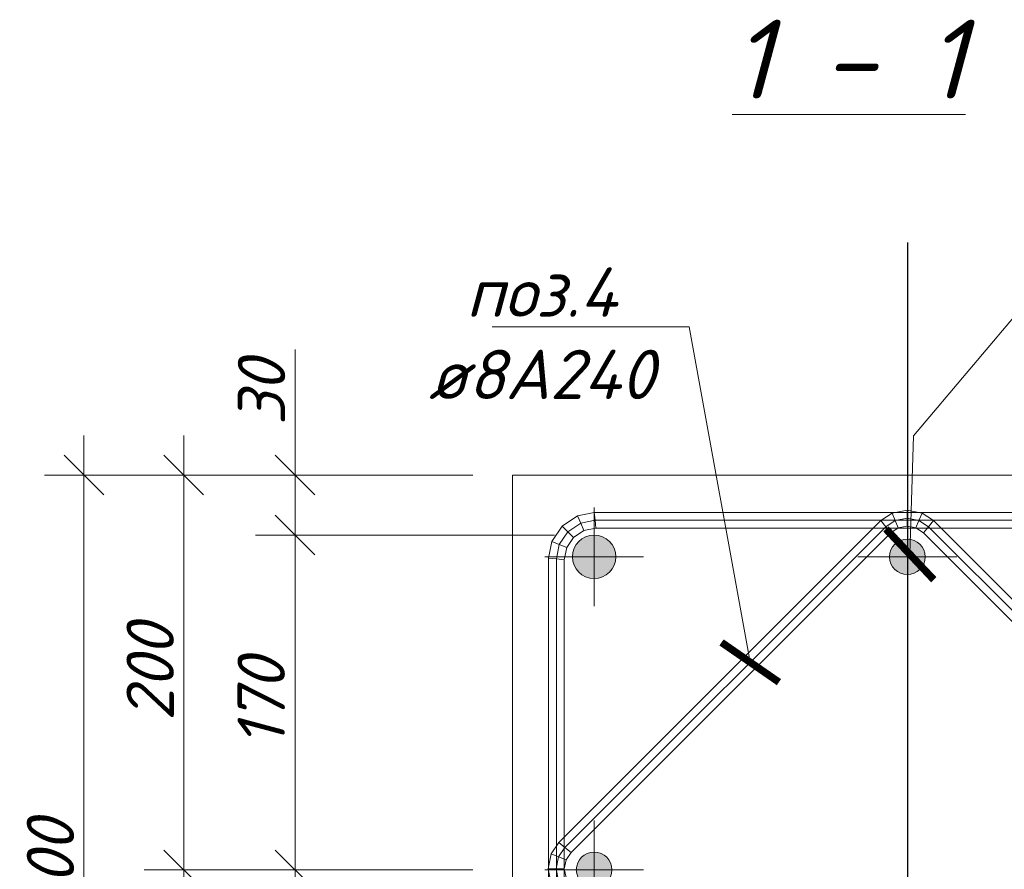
# Model space of a CAD drawing. Header units: millimetres. Extents: x 363306 to 7757304, y 1022887 to 1207196.
# Tile 42 of 256: x 653803 to 658788, y 1065140 to 1069444. Entities that reach past the tile are written whole.
import ezdxf
from ezdxf import colors
from ezdxf.entities.mleader import LeaderData, LeaderLine
from ezdxf.enums import TextEntityAlignment as Align
from ezdxf.math import Vec2, Vec3

# ---------------------------------------------------------------- set-up
doc = ezdxf.new("R2010")
doc.units = ezdxf.units.MM
doc.linetypes.add('ACAD_ISO10W100', pattern=[18, 12, -3, 0, -3])
doc.linetypes.add('CENTERX2', pattern=[101.6, 63.5, -12.7, 12.7, -12.7])
doc.layers.add('kcd_tx', color=7, linetype='Continuous')
doc.layers.add('Оси', color=7, linetype='Continuous')
for name, color, linetype, lineweight in [('арматура', 1, 'Continuous', 40), ('Выноска', 5, 'Continuous', 15), ('выноски', 170, 'Continuous', 15), ('Основная', 7, 'Continuous', 40)]:
    doc.layers.add(name, color=color, linetype=linetype, lineweight=lineweight)
doc.styles.add('PDF ISOCPEUR Italic', font='isocpeui.ttf')
doc.styles.get("Standard").update_dxf_attribs({"font": 'isocpeui.ttf'})
doc.dimstyles.new('Санжар', dxfattribs={"dimtxt": 240, "dimasz": 200, "dimexe": 200, "dimexo": 200, "dimgap": 50, "dimtad": 1, "dimdec": 0, "dimtxsty": 'Standard', "dimblk": 'OBLIQUE', "dimcen": 2.5, "dimdle": 200, "dimclrd": 152, "dimclre": 152, "dimclrt": 152, "dimadec": 0, "dimazin": 0, "dimtfac": 1, "dimtdec": 0, "dimtmove": 0, "dimatfit": 3, "dimldrblk": 'OBLIQUE', "dimfxl": 0, "dimlwd": 0, "dimlwe": 0, "dimarcsym": 0})

# ---------------------------------------------------------------- blocks, each defined once
blk = doc.blocks.new('*U52')
at = {"linetype": 'ACAD_ISO10W100', "lineweight": 5}
h = blk.add_hatch(color=140, dxfattribs=at)
edge = h.paths.add_edge_path()
edge.add_arc((0, 0), 9, 0, 360)
at = {"color": 1, "linetype": 'CENTERX2', "lineweight": 0, "ltscale": 10}
for p, q in [((0, -25), (0, 25)), ((-25, 0), (25, 0))]:
    blk.add_line(p, q, dxfattribs=at)
at = {"layer": 'арматура', "color": 140, "lineweight": 15, "ltscale": 1.5}
blk.add_circle((0, 0), 9, dxfattribs=at)
blk = doc.blocks.new('*U51')
at = {"lineweight": 5, "ltscale": 3}
h = blk.add_hatch(color=42, dxfattribs=at)
edge = h.paths.add_edge_path()
edge.add_arc((0, 0), 11, 0, 360)
at = {"color": 1, "linetype": 'CENTERX2', "lineweight": 0, "ltscale": 10}
for p, q in [((0, -25), (0, 25)), ((-25, 0), (25, 0))]:
    blk.add_line(p, q, dxfattribs=at)
at = {"layer": 'арматура', "color": 42, "lineweight": 15, "ltscale": 1.5}
blk.add_circle((0, 0), 11, dxfattribs=at)
blk = doc.blocks.new('_Oblique')
at = {"color": 0, "linetype": 'ByBlock', "lineweight": -2}
blk.add_line((-0.5, -0.5), (0.5, 0.5), dxfattribs=at)
blk = doc.blocks.new('*D122')
at = {"layer": 'Defpoints', "color": 0, "lineweight": 25, "transparency": 16777216}
for p in [(655197, 1066833.1), (656711, 1066833.1), (656297, 1065137.1)]:
    blk.add_point(p, dxfattribs=at)
at = {"layer": 'kcd_tx', "lineweight": 0, "transparency": 16777216}
for p, q in [((655197, 1064937.1), (655197, 1067033.1)), ((656511, 1066833.1), (654997, 1066833.1)), ((656097, 1065137.1), (654997, 1065137.1))]:
    blk.add_line(p, q, dxfattribs=at)
at = {"layer": 'kcd_tx', "lineweight": 0, "transparency": 16777216, "xscale": 200, "yscale": 200, "zscale": 200}
for p, rotation in [((655197, 1066833.1), 90), ((655197, 1065137.1), 270)]:
    blk.add_blockref('_Oblique', p, dxfattribs=dict(at, rotation=rotation))
at = {"layer": 'kcd_tx', "lineweight": 0, "transparency": 16777216, "insert": (655025.4, 1065985.1), "char_height": 240, "attachment_point": 5, "rotation": 90, "bg_fill": 3, "box_fill_scale": 1.1, "bg_fill_color": 256, "bg_fill_true_color": 13158600, "bg_fill_transparency": 0}
blk.add_mtext('170', dxfattribs=at)
blk = doc.blocks.new('*D123')
at = {"layer": 'Defpoints', "color": 0, "lineweight": 25, "transparency": 16777216}
for p in [(656297, 1065137.1), (655197, 1063437.1), (656711, 1063437.1)]:
    blk.add_point(p, dxfattribs=at)
at = {"layer": 'kcd_tx', "lineweight": 0, "transparency": 16777216}
for p, q in [((655197, 1065337.1), (655197, 1063237.1)), ((656097, 1065137.1), (654997, 1065137.1)), ((656511, 1063437.1), (654997, 1063437.1))]:
    blk.add_line(p, q, dxfattribs=at)
at = {"layer": 'kcd_tx', "lineweight": 0, "transparency": 16777216, "xscale": 200, "yscale": 200, "zscale": 200}
for p, rotation in [((655197, 1065137.1), 90), ((655197, 1063437.1), 270)]:
    blk.add_blockref('_Oblique', p, dxfattribs=dict(at, rotation=rotation))
at = {"layer": 'kcd_tx', "lineweight": 0, "transparency": 16777216, "insert": (655025.4, 1064287.1), "char_height": 240, "attachment_point": 5, "rotation": 90, "bg_fill": 3, "box_fill_scale": 1.1, "bg_fill_color": 256, "bg_fill_true_color": 13158600, "bg_fill_transparency": 0}
blk.add_mtext('170', dxfattribs=at)
blk = doc.blocks.new('*D124')
at = {"layer": 'Defpoints', "color": 0, "lineweight": 25, "transparency": 16777216}
for p in [(655197, 1067137.1), (656297, 1067137.1), (656711, 1066833.1)]:
    blk.add_point(p, dxfattribs=at)
at = {"layer": 'kcd_tx', "lineweight": 0, "transparency": 16777216}
for p, q in [((655197, 1067137.1), (655197, 1067772.9)), ((656097, 1067137.1), (654997, 1067137.1)), ((655197, 1066633.1), (655197, 1067137.1)), ((656511, 1066833.1), (654997, 1066833.1))]:
    blk.add_line(p, q, dxfattribs=at)
at = {"layer": 'kcd_tx', "lineweight": 0, "transparency": 16777216, "xscale": 200, "yscale": 200, "zscale": 200}
for p, rotation in [((655197, 1067137.1), 90), ((655197, 1066833.1), 270)]:
    blk.add_blockref('_Oblique', p, dxfattribs=dict(at, rotation=rotation))
at = {"layer": 'kcd_tx', "lineweight": 0, "transparency": 16777216, "insert": (655027, 1067555), "char_height": 240, "attachment_point": 5, "rotation": 90, "bg_fill": 3, "box_fill_scale": 1.1, "bg_fill_color": 256, "bg_fill_true_color": 13158600, "bg_fill_transparency": 0}
blk.add_mtext('30', dxfattribs=at)
blk = doc.blocks.new('*D283')
at = {"layer": 'Defpoints', "color": 0, "lineweight": 25, "transparency": 16777216}
for p in [(656297, 1067137.1), (654633.3, 1065137.1), (656297, 1065137.1)]:
    blk.add_point(p, dxfattribs=at)
at = {"layer": 'kcd_tx', "lineweight": 0, "transparency": 16777216}
for p, q in [((654633.3, 1067337.1), (654633.3, 1064937.1)), ((656097, 1067137.1), (654433.3, 1067137.1)), ((656097, 1065137.1), (654433.3, 1065137.1))]:
    blk.add_line(p, q, dxfattribs=at)
at = {"layer": 'kcd_tx', "lineweight": 0, "transparency": 16777216, "xscale": 200, "yscale": 200, "zscale": 200}
for p, rotation in [((654633.3, 1067137.1), 90), ((654633.3, 1065137.1), 270)]:
    blk.add_blockref('_Oblique', p, dxfattribs=dict(at, rotation=rotation))
at = {"layer": 'kcd_tx', "lineweight": 0, "transparency": 16777216, "insert": (654463.3, 1066137.1), "char_height": 240, "attachment_point": 5, "rotation": 90, "bg_fill": 3, "box_fill_scale": 1.1, "bg_fill_color": 256, "bg_fill_true_color": 13158600, "bg_fill_transparency": 0}
blk.add_mtext('200', dxfattribs=at)
blk = doc.blocks.new('*D126')
at = {"layer": 'Defpoints', "color": 0, "lineweight": 25, "transparency": 16777216}
for p in [(656297, 1065137.1), (654633.3, 1063137.1), (656297, 1063137.1)]:
    blk.add_point(p, dxfattribs=at)
at = {"layer": 'kcd_tx', "lineweight": 0, "transparency": 16777216}
for p, q in [((654633.3, 1065337.1), (654633.3, 1062937.1)), ((656097, 1065137.1), (654433.3, 1065137.1)), ((656097, 1063137.1), (654433.3, 1063137.1))]:
    blk.add_line(p, q, dxfattribs=at)
at = {"layer": 'kcd_tx', "lineweight": 0, "transparency": 16777216, "xscale": 200, "yscale": 200, "zscale": 200}
for p, rotation in [((654633.3, 1065137.1), 90), ((654633.3, 1063137.1), 270)]:
    blk.add_blockref('_Oblique', p, dxfattribs=dict(at, rotation=rotation))
at = {"layer": 'kcd_tx', "lineweight": 0, "transparency": 16777216, "insert": (654463.3, 1064137.1), "char_height": 240, "attachment_point": 5, "rotation": 90, "bg_fill": 3, "box_fill_scale": 1.1, "bg_fill_color": 256, "bg_fill_true_color": 13158600, "bg_fill_transparency": 0}
blk.add_mtext('200', dxfattribs=at)
blk = doc.blocks.new('*D127')
at = {"layer": 'Defpoints', "color": 0, "lineweight": 25, "transparency": 16777216}
for p in [(656297, 1067137.1), (654128.1, 1063137.1), (656297, 1063137.1)]:
    blk.add_point(p, dxfattribs=at)
at = {"layer": 'kcd_tx', "lineweight": 0, "transparency": 16777216}
for p, q in [((654128.1, 1067337.1), (654128.1, 1062937.1)), ((656097, 1067137.1), (653928.1, 1067137.1)), ((656097, 1063137.1), (653928.1, 1063137.1))]:
    blk.add_line(p, q, dxfattribs=at)
at = {"layer": 'kcd_tx', "lineweight": 0, "transparency": 16777216, "xscale": 200, "yscale": 200, "zscale": 200}
for p, rotation in [((654128.1, 1067137.1), 90), ((654128.1, 1063137.1), 270)]:
    blk.add_blockref('_Oblique', p, dxfattribs=dict(at, rotation=rotation))
at = {"layer": 'kcd_tx', "lineweight": 0, "transparency": 16777216, "insert": (653958.1, 1065137.1), "char_height": 240, "attachment_point": 5, "rotation": 90, "bg_fill": 3, "box_fill_scale": 1.1, "bg_fill_color": 256, "bg_fill_true_color": 13158600, "bg_fill_transparency": 0}
blk.add_mtext('400', dxfattribs=at)
blk = doc.blocks.new('_ArchTick')
at = {"color": 0, "linetype": 'ByBlock', "const_width": 0.15}
blk.add_lwpolyline([(-0.5, -0.5), (0.5, 0.5)], dxfattribs=at)

msp = doc.modelspace()

# ---------------------------------------------------------------- linework, layer by layer
at = {"lineweight": 15}
for p, q in [((656627.522, 1066931.242), (656712.086, 1066948.063)), ((656712.086, 1066948.063), (659880.262, 1066948.063)), ((656712.086, 1066948.063), (656716.026, 1066908.063)), ((658162.312, 1066906.112), (658219.878, 1066944.576)), ((658219.878, 1066944.576), (658295.66, 1066959.65)), ((658219.878, 1066944.576), (658235.485, 1066906.897)), ((658295.66, 1066959.65), (658371.443, 1066944.576)), ((658295.66, 1066959.65), (658295.66, 1066918.867)), ((658371.443, 1066944.576), (658355.835, 1066906.897)), ((658371.443, 1066944.576), (658429.008, 1066906.112)), ((656531.944, 1065275.744), (658162.312, 1066906.112)), ((656549.152, 1066878.877), (656627.522, 1066931.242)), ((656627.522, 1066931.242), (656643.129, 1066893.563)), ((656658.736, 1066855.883), (656643.129, 1066893.563)), ((656719.966, 1066868.063), (656716.026, 1066908.063)), ((658162.312, 1066906.112), (658187.811, 1066875.042)), ((658251.092, 1066869.218), (658235.485, 1066906.897)), ((658295.66, 1066878.083), (658295.66, 1066918.867)), ((658340.228, 1066869.218), (658355.835, 1066906.897)), ((658429.008, 1066906.112), (658403.51, 1066875.042)), ((658429.008, 1066906.112), (660062.375, 1065272.745)), ((656496.787, 1066800.506), (656549.152, 1066878.877)), ((656549.152, 1066878.877), (656577.99, 1066850.038)), ((656606.829, 1066821.2), (656577.99, 1066850.038)), ((656594.084, 1065224.747), (658213.309, 1066843.972)), ((656606.829, 1066821.2), (656658.736, 1066855.883)), ((656658.736, 1066855.883), (656719.966, 1066868.063)), ((656719.966, 1066868.063), (659873.966, 1066868.063)), ((658213.309, 1066843.972), (658187.811, 1066875.042)), ((658213.309, 1066843.972), (658251.092, 1066869.218)), ((658251.092, 1066869.218), (658295.66, 1066878.083)), ((658295.66, 1066878.083), (658340.228, 1066869.218)), ((658340.228, 1066869.218), (658378.011, 1066843.972)), ((658378.011, 1066843.972), (658403.51, 1066875.042)), ((658378.011, 1066843.972), (660001.354, 1065220.629)), ((656479.966, 1066715.942), (656496.787, 1066800.506)), ((656496.787, 1066800.506), (656534.466, 1066784.899)), ((656572.145, 1066769.292), (656606.829, 1066821.2)), ((656572.145, 1066769.292), (656534.466, 1066784.899)), ((656559.966, 1066708.063), (656572.145, 1066769.292)), ((656479.966, 1063554.183), (656479.966, 1066715.942)), ((656479.966, 1066715.942), (656519.966, 1066712.002)), ((656559.966, 1066708.063), (656519.966, 1066712.002)), ((656559.966, 1063562.063), (656559.966, 1066708.063)), ((656493.48, 1065218.178), (656531.944, 1065275.744)), ((656531.944, 1065275.744), (656563.014, 1065250.245)), ((656594.084, 1065224.747), (656563.014, 1065250.245)), ((656478.406, 1065142.396), (656493.48, 1065218.178)), ((656493.48, 1065218.178), (656531.159, 1065202.571)), ((656568.838, 1065186.964), (656531.159, 1065202.571)), ((656568.838, 1065186.964), (656594.084, 1065224.747)), ((656559.973, 1065142.396), (656568.838, 1065186.964)), ((656493.48, 1065066.613), (656478.406, 1065142.396)), ((656478.406, 1065142.396), (656519.189, 1065142.396)), ((656559.973, 1065142.396), (656519.189, 1065142.396)), ((656568.838, 1065097.828), (656559.973, 1065142.396))]:
    msp.add_line(p, q, dxfattribs=at)
at = {"color": 9, "lineweight": 15}
for p, q in [((656577.99, 1066850.038), (656643.129, 1066893.563)), ((656643.129, 1066893.563), (656716.026, 1066908.063)), ((656716.026, 1066908.063), (659877.114, 1066908.063)), ((658187.811, 1066875.042), (658235.485, 1066906.897)), ((658235.485, 1066906.897), (658295.66, 1066918.867)), ((658295.66, 1066918.867), (658355.835, 1066906.897)), ((658355.835, 1066906.897), (658403.51, 1066875.042)), ((656534.466, 1066784.899), (656577.99, 1066850.038)), ((656563.014, 1065250.245), (658187.811, 1066875.042)), ((658403.51, 1066875.042), (660031.864, 1065246.687)), ((656519.966, 1066712.002), (656534.466, 1066784.899)), ((656519.966, 1063558.123), (656519.966, 1066712.002)), ((656531.159, 1065202.571), (656563.014, 1065250.245)), ((656519.189, 1065142.396), (656531.159, 1065202.571)), ((656531.159, 1065082.22), (656519.189, 1065142.396))]:
    msp.add_line(p, q, dxfattribs=at)
at = {"layer": 'Выноска'}
msp.add_lwpolyline([(660296.966, 1063137.063), (656296.966, 1063137.063), (656296.966, 1067137.063), (660296.966, 1067137.063)], close=True, dxfattribs=at)
at = {"layer": 'Оси', "ltscale": 500}
msp.add_line((658296.966, 1068314.401), (658296.966, 1060884.556), dxfattribs=at)

# ---------------------------------------------------------------- block references
at = {"layer": 'Основная', "color": 6, "lineweight": 18, "xscale": 10, "yscale": 10, "zscale": 10}
for name, p in [('*U51', (656710.966, 1066723.063)), ('*U52', (658296.966, 1066723.063)), ('*U52', (656710.966, 1065137.063))]:
    msp.add_blockref(name, p, dxfattribs=at)

# ---------------------------------------------------------------- texts
at = {"color": 18, "lineweight": 0, "true_color": 0x000000}
msp.add_text('%%u1 - 1', height=400, dxfattribs=at).set_placement((658000.352, 1069044.023), align=Align.CENTER)

# ---------------------------------------------------------------- leaders
at = {"layer": 'выноски', "color": 7, "ltscale": 500}
ml = msp.add_multileader_mtext('Standard', dxfattribs=at)
ml.set_content('{\\C172;поз.2\\P\\C244;ø20А400 }', color=7, style='PDF ISOCPEUR Italic')
ml.set_leader_properties(color=256, linetype='ByLayer', lineweight=-1)
ml.set_arrow_properties(name='ARCHTICK')
ml.build(insert=Vec2(0, 0))
ml.multileader.update_dxf_attribs({"text_left_attachment_type": 6, "text_right_attachment_type": 6, "dogleg_length": 132.483, "arrow_head_size": 250})
ctx = ml.context
ctx.base_point, ctx.char_height, ctx.arrow_head_size, ctx.landing_gap_size, ctx.plane_origin, ctx.plane_x_axis, ctx.plane_y_axis = Vec3(659138.506, 1068138.99), 250, 250, 0.45, Vec3(663974.494, 1067233.109), Vec3(1, -0.00000009), Vec3(0.00000009, 1)
ctx.left_attachment, ctx.right_attachment, ctx.text_align_type = 6, 6, 1
notes = []
notes.append((ctx, [(1, (1, 1, 0), (659006.023, 1068138.99), (1, -0.00000009), 132.483, [(5, [(658309.466, 1066735.563), (658327.329, 1067335.398)], 0, [])])]))
ctx.mtext.insert, ctx.mtext.text_direction, ctx.mtext.rotation, ctx.mtext.alignment, ctx.mtext.flow_direction = Vec3(659840.093, 1068438.99), Vec3(1, -0.00000009), 6.28318522, 2, 5
for ctx, leaders in notes:
    for number, flags, end, landing, length, lines in leaders:
        leader = LeaderData()
        leader.index, (leader.has_last_leader_line, leader.has_dogleg_vector, leader.attachment_direction) = number, flags
        leader.last_leader_point, leader.dogleg_vector, leader.dogleg_length = Vec3(end), Vec3(landing), length
        for number, points, colour, breaks in lines:
            line = LeaderLine()
            line.index, line.vertices, line.color, line.breaks = number, Vec3.list(points), colors.encode_raw_color(colour), breaks
            leader.lines.append(line)
        ctx.leaders.append(leader)

# ---------------------------------------------------------------- next in the draw order: dimensions: what is measured, and where the dimension line sits
at = {"layer": 'kcd_tx', "color": 18, "lineweight": 0, "true_color": 0x000000}
dim = msp.add_linear_dim(base=(655196.965, 1066833.063), p1=(656296.966, 1065137.063), p2=(656710.966, 1066833.063), angle=270, dimstyle='Санжар', override={"dimlfac": 0.1, "dimclrd": 256, "dimclre": 256, "dimclrt": 256, "dimfxl": 0.18, "dimtfill": 1, "dimarcsym": 2}, dxfattribs=at)
dim.commit()
dim.dimension.update_dxf_attribs({"geometry": '*D122', "text_midpoint": (655025.419, 1065985.063)})

# ---------------------------------------------------------------- next in the draw order: dimensions: what is measured, and where the dimension line sits
dim = msp.add_linear_dim(base=(655196.965, 1067137.063), p1=(656710.966, 1066833.063), p2=(656296.966, 1067137.063), angle=90, dimstyle='Санжар', override={"dimlfac": 0.1, "dimclrd": 256, "dimclre": 256, "dimclrt": 256, "dimfxl": 0.18, "dimtfill": 1, "dimarcsym": 2}, dxfattribs=at)
dim.commit()
dim.dimension.update_dxf_attribs({"geometry": '*D124', "text_midpoint": (655196.965, 1067554.972), "dimtype": 160})
dim = msp.add_linear_dim(base=(655196.965, 1063437.063), p1=(656296.966, 1065137.063), p2=(656710.966, 1063437.063), angle=270, dimstyle='Санжар', override={"dimlfac": 0.1, "dimclrd": 256, "dimclre": 256, "dimclrt": 256, "dimfxl": 0.18, "dimtfill": 1, "dimarcsym": 2}, dxfattribs=at)
dim.commit()
dim.dimension.update_dxf_attribs({"geometry": '*D123', "text_midpoint": (655025.419, 1064287.063)})

# ---------------------------------------------------------------- next in the draw order: dimensions: what is measured, and where the dimension line sits
dim = msp.add_linear_dim(base=(654633.28, 1065137.063), p1=(656296.966, 1067137.063), p2=(656296.966, 1065137.063), angle=90, dimstyle='Санжар', override={"dimlfac": 0.1, "dimclrd": 256, "dimclre": 256, "dimclrt": 256, "dimfxl": 0.18, "dimtfill": 1, "dimarcsym": 2}, dxfattribs=at)
dim.commit()
dim.dimension.update_dxf_attribs({"geometry": '*D283', "text_midpoint": (654463.28, 1066137.063)})

# ---------------------------------------------------------------- next in the draw order: dimensions: what is measured, and where the dimension line sits
dim = msp.add_linear_dim(base=(654633.28, 1063137.063), p1=(656296.966, 1065137.063), p2=(656296.966, 1063137.063), angle=90, dimstyle='Санжар', override={"dimlfac": 0.1, "dimclrd": 256, "dimclre": 256, "dimclrt": 256, "dimfxl": 0.18, "dimtfill": 1, "dimarcsym": 2}, dxfattribs=at)
dim.commit()
dim.dimension.update_dxf_attribs({"geometry": '*D126', "text_midpoint": (654463.28, 1064137.063)})

# ---------------------------------------------------------------- next in the draw order: dimensions: what is measured, and where the dimension line sits
dim = msp.add_linear_dim(base=(654128.108, 1063137.063), p1=(656296.966, 1067137.063), p2=(656296.966, 1063137.063), angle=90, dimstyle='Санжар', override={"dimlfac": 0.1, "dimclrd": 256, "dimclre": 256, "dimclrt": 256, "dimfxl": 0.18, "dimtfill": 1, "dimarcsym": 2}, dxfattribs=at)
dim.commit()
dim.dimension.update_dxf_attribs({"geometry": '*D127', "text_midpoint": (654128.108, 1065137.063), "dimtype": 160})

# ---------------------------------------------------------------- next in the draw order: leaders
at = {"layer": 'выноски', "color": 7, "ltscale": 500}
ml = msp.add_multileader_mtext('Standard', dxfattribs=at)
ml.set_content('{\\C256;поз.4\\C172; \\P\\pxqc;\\C244;ø8А240}', color=7, style='PDF ISOCPEUR Italic')
ml.set_leader_properties(color=256, linetype='ByLayer', lineweight=-1)
ml.set_arrow_properties(name='ARCHTICK')
ml.build(insert=Vec2(0, 0))
ml.multileader.update_dxf_attribs({"text_left_attachment_type": 6, "text_right_attachment_type": 6, "dogleg_length": 50, "arrow_head_size": 250})
ctx = ml.context
ctx.base_point, ctx.char_height, ctx.arrow_head_size, ctx.landing_gap_size, ctx.plane_origin, ctx.plane_x_axis, ctx.plane_y_axis = Vec3(655828.812, 1067888.758), 250, 250, 0.45, Vec3(656943.001, 1071573.494), Vec3(1, -0.00000009), Vec3(0.00000009, 1)
ctx.left_attachment, ctx.right_attachment, ctx.text_align_type = 6, 6, 1
notes = []
notes.append((ctx, [(1, (1, 1, 0), (657192.119, 1067888.758), (-1, 0.00000009), 132.483, [(0, [(657501.347, 1066188.579)], 0, [])])]))
ctx.mtext.insert, ctx.mtext.text_direction, ctx.mtext.rotation, ctx.mtext.width, ctx.mtext.alignment, ctx.mtext.flow_direction = Vec3(656444.224, 1068188.758), Vec3(1, -0.00000009), 6.28318522, 855.11577, 2, 5
for ctx, leaders in notes:
    for number, flags, end, landing, length, lines in leaders:
        leader = LeaderData()
        leader.index, (leader.has_last_leader_line, leader.has_dogleg_vector, leader.attachment_direction) = number, flags
        leader.last_leader_point, leader.dogleg_vector, leader.dogleg_length = Vec3(end), Vec3(landing), length
        for number, points, colour, breaks in lines:
            line = LeaderLine()
            line.index, line.vertices, line.color, line.breaks = number, Vec3.list(points), colors.encode_raw_color(colour), breaks
            leader.lines.append(line)
        ctx.leaders.append(leader)

doc.saveas('drawing.dxf')
